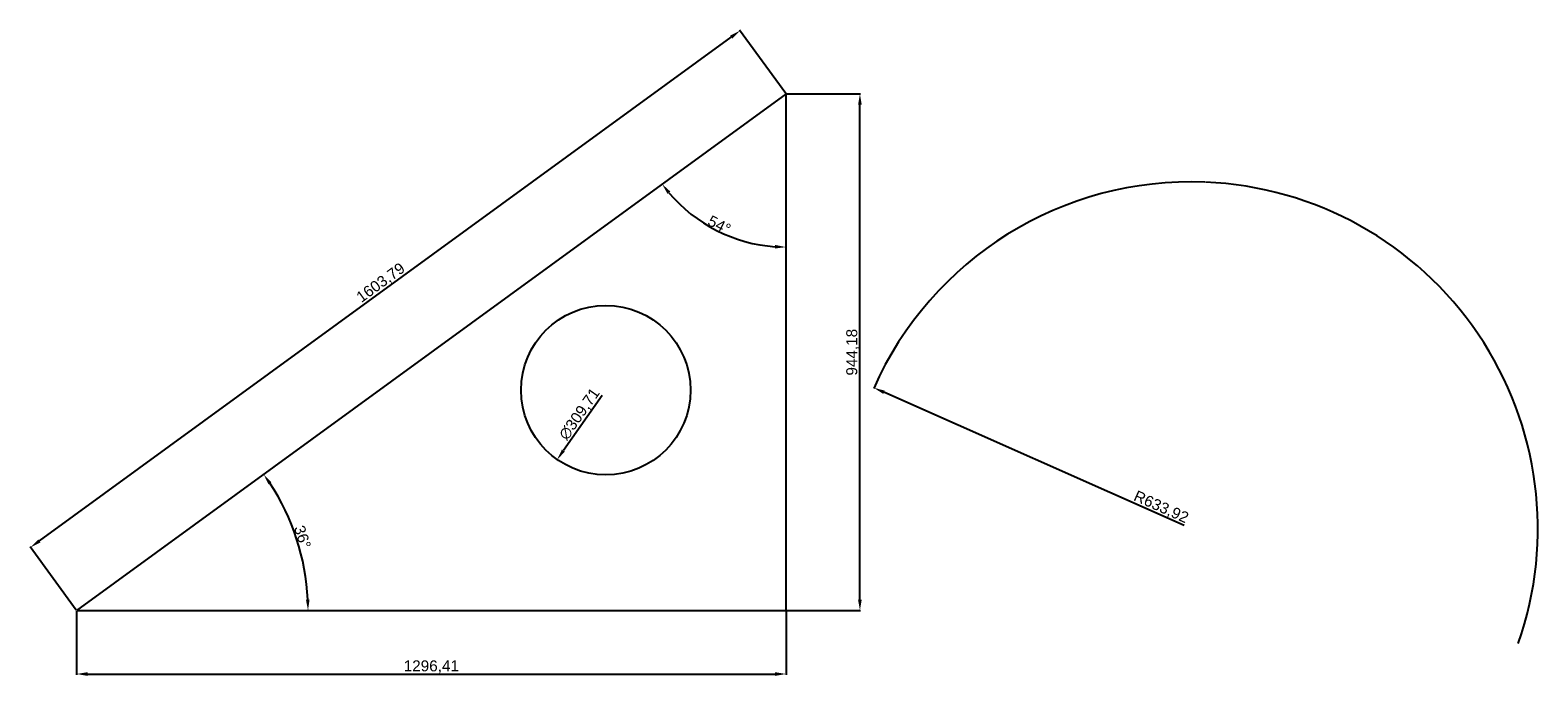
# Model space of a CAD drawing. Header units: millimetres. Extents: x 747 to 7688, y 1017 to 4082.
# Tile 1 of 2: x 747 to 3502, y 1419 to 2599. Entities that reach past the tile are written whole.
import ezdxf

# ---------------------------------------------------------------- set-up
doc = ezdxf.new("R2010")
doc.units = ezdxf.units.MM
doc.styles.get("Standard").update_dxf_attribs({"font": 'arial.ttf'})
doc.dimstyles.new('big', dxfattribs={"dimtxt": 20, "dimasz": 20, "dimexe": 1.25, "dimexo": 1, "dimgap": 1, "dimtad": 1, "dimtxsty": 'Standard', "dimcen": 2.5, "dimadec": 0, "dimazin": 0, "dimtfac": 1, "dimtmove": 0, "dimatfit": 3, "dimfxl": 1, "dimarcsym": 0})

# ---------------------------------------------------------------- blocks, each defined once
blk = doc.blocks.new('*D2')
at = {"color": 0, "lineweight": -2, "transparency": 16777216}
for p, q in [((832, 1536.9), (832, 1420.6)), ((2128.4, 1536.9), (2128.4, 1420.6)), ((852, 1421.9), (2108.4, 1421.9))]:
    blk.add_line(p, q, dxfattribs=at)
at = {"color": 0, "transparency": 16777216}
for points in [[(852, 1425.2), (852, 1418.5), (832, 1421.9)], [(2108.4, 1425.2), (2108.4, 1418.5), (2128.4, 1421.9)]]:
    blk.add_solid(points, dxfattribs=at)
at = {"layer": 'Defpoints', "color": 0, "transparency": 16777216}
for p in [(832, 1537.9), (2128.4, 1537.9), (2128.4, 1421.9)]:
    blk.add_point(p, dxfattribs=at)
at = {"color": 0, "transparency": 16777216, "insert": (1480.2, 1434.9), "char_height": 20, "attachment_point": 5}
blk.add_mtext('1296,41', dxfattribs=at)
blk = doc.blocks.new('*D3')
at = {"color": 0, "lineweight": -2, "transparency": 16777216}
for p, q in [((2129.4, 2482.1), (2264.6, 2482.1)), ((2263.4, 1557.9), (2263.4, 2462.1)), ((2129.4, 1537.9), (2264.6, 1537.9))]:
    blk.add_line(p, q, dxfattribs=at)
at = {"color": 0, "transparency": 16777216}
for points in [[(2260, 2462.1), (2266.7, 2462.1), (2263.4, 2482.1)], [(2260, 1557.9), (2266.7, 1557.9), (2263.4, 1537.9)]]:
    blk.add_solid(points, dxfattribs=at)
at = {"layer": 'Defpoints', "color": 0, "transparency": 16777216}
for p in [(2128.4, 2482.1), (2263.4, 2482.1), (2128.4, 1537.9)]:
    blk.add_point(p, dxfattribs=at)
at = {"color": 0, "transparency": 16777216, "insert": (2250.3, 2010), "char_height": 20, "attachment_point": 5, "rotation": 90}
blk.add_mtext('944,18', dxfattribs=at)
blk = doc.blocks.new('*D4')
at = {"color": 0, "lineweight": -2, "transparency": 16777216}
for p, q in [((2127.8, 2482.9), (2043.5, 2598.6)), ((764, 1665.2), (2028.1, 2585.8)), ((831.4, 1538.7), (747.1, 1654.4))]:
    blk.add_line(p, q, dxfattribs=at)
at = {"color": 0, "transparency": 16777216}
for points in [[(2026.2, 2588.5), (2030.1, 2583.1), (2044.3, 2597.6)], [(762.1, 1667.9), (766, 1662.5), (747.9, 1653.4)]]:
    blk.add_solid(points, dxfattribs=at)
at = {"layer": 'Defpoints', "color": 0, "transparency": 16777216}
for p in [(2044.3, 2597.6), (2128.4, 2482.1), (832, 1537.9)]:
    blk.add_point(p, dxfattribs=at)
at = {"color": 0, "transparency": 16777216, "insert": (1388.4, 2136), "char_height": 20, "attachment_point": 5, "rotation": 36.0658}
blk.add_mtext('1603,79', dxfattribs=at)
blk = doc.blocks.new('*D5')
at = {"color": 0, "lineweight": -2, "transparency": 16777216}
blk.add_arc((832, 1537.9), 422.9, 2.7098, 33.356, dxfattribs=at)
at = {"color": 0, "transparency": 16777216}
for points in [[(1182.5, 1768.6), (1188, 1772.4), (1173.8, 1786.9)], [(1257.7, 1558), (1251.1, 1557.8), (1254.9, 1537.9)]]:
    blk.add_solid(points, dxfattribs=at)
at = {"layer": 'Defpoints', "color": 0, "transparency": 16777216}
for p in [(2128.4, 2482.1), (1245.6, 1626), (832, 1537.9), (832, 1537.9), (2128.4, 1537.9)]:
    blk.add_point(p, dxfattribs=at)
at = {"color": 0, "transparency": 16777216, "insert": (1244.8, 1672.3), "char_height": 20, "attachment_point": 5, "rotation": 288.0329}
blk.add_mtext('36°', dxfattribs=at)
blk = doc.blocks.new('*D6')
at = {"color": 0, "lineweight": -2, "transparency": 16777216}
blk.add_arc((2128.4, 2482.1), 280, 220.1589, 265.9069, dxfattribs=at)
at = {"color": 0, "transparency": 16777216}
for points in [[(1911.8, 2299.5), (1917, 2303.6), (1902, 2317.2)], [(2108.5, 2206.1), (2108.3, 2199.5), (2128.4, 2202.1)]]:
    blk.add_solid(points, dxfattribs=at)
at = {"layer": 'Defpoints', "color": 0, "transparency": 16777216}
for p in [(2128.4, 2482.1), (2128.4, 2482.1), (1964, 2255.4), (832, 1537.9), (2128.4, 1537.9)]:
    blk.add_point(p, dxfattribs=at)
at = {"color": 0, "transparency": 16777216, "insert": (2006.5, 2242.5), "char_height": 20, "attachment_point": 5, "rotation": 333.0329}
blk.add_mtext('54°', dxfattribs=at)
blk = doc.blocks.new('*D7')
at = {"color": 0, "lineweight": -2, "transparency": 16777216}
blk.add_line((1792.2, 1930.9), (1721.7, 1830.2), dxfattribs=at)
at = {"color": 0, "transparency": 16777216}
blk.add_solid([(1718.9, 1832.1), (1724.4, 1828.3), (1710.2, 1813.8)], dxfattribs=at)
at = {"layer": 'Defpoints', "color": 0, "transparency": 16777216}
for p in [(1887.9, 2067.5), (1710.2, 1813.8)]:
    blk.add_point(p, dxfattribs=at)
at = {"color": 0, "transparency": 16777216, "insert": (1751.7, 1896.4), "char_height": 20, "attachment_point": 5, "rotation": 54.989}
blk.add_mtext('∅309,71', dxfattribs=at)
blk = doc.blocks.new('*D9')
at = {"color": 0, "lineweight": -2, "transparency": 16777216}
blk.add_line((2855.7, 1693), (2307.3, 1936.8), dxfattribs=at)
blk.add_arc((2868.3, 1687.4), 633.9, 87.6812, 156.1455, dxfattribs=at)
at = {"color": 0, "transparency": 16777216}
blk.add_solid([(2308.6, 1939.9), (2305.9, 1933.8), (2289, 1944.9)], dxfattribs=at)
at = {"layer": 'Defpoints', "color": 0, "transparency": 16777216}
for p in [(2289, 1944.9), (2868.3, 1687.4)]:
    blk.add_point(p, dxfattribs=at)
at = {"color": 0, "transparency": 16777216, "insert": (2813.5, 1726), "char_height": 20, "attachment_point": 5, "rotation": 336.0325}
blk.add_mtext('R633,92', dxfattribs=at)

msp = doc.modelspace()

# ---------------------------------------------------------------- linework, layer by layer
msp.add_lwpolyline([(831.972, 1537.925), (2128.385, 1537.925), (2128.385, 2482.101), (831.972, 1537.925)])
msp.add_circle((1799.025, 1940.649), 154.855)
msp.add_arc((2868.282, 1687.43), 633.923, 340.687533, 87.590854)

# ---------------------------------------------------------------- dimensions: what is measured, and where the dimension line sits
dim = msp.add_aligned_dim(p1=(831.972, 1537.925), p2=(2128.385, 2482.101), distance=142.853, dimstyle='big')
dim.commit()
dim.dimension.update_dxf_attribs({"geometry": '*D4', "text_midpoint": (1388.414, 2136.011)})
for base, line1, line2, picture, middle in [((1245.614, 1626.013), ((2128.385, 2482.101), (831.972, 1537.925)), ((831.972, 1537.925), (2128.385, 1537.925)), '*D5', (1244.782, 1672.317)), ((1963.964, 2255.43), ((2128.385, 1537.925), (2128.385, 2482.101)), ((2128.385, 2482.101), (831.972, 1537.925)), '*D6', (2006.465, 2242.479))]:
    dim = msp.add_angular_dim_2l(base=base, line1=line1, line2=line2, dimstyle='big')
    dim.commit()
    dim.dimension.update_dxf_attribs({"geometry": picture, "text_midpoint": middle})
dim = msp.add_linear_dim(base=(2263.363, 2482.101), p1=(2128.385, 1537.925), p2=(2128.385, 2482.101), angle=90, dimstyle='big')
dim.commit()
dim.dimension.update_dxf_attribs({"geometry": '*D3', "text_midpoint": (2250.343, 2010.013)})
dim = msp.add_radius_dim(center=(2868.282, 1687.43), mpoint=(2289.018, 1944.941), dimstyle='big')
dim.commit()
dim.dimension.update_dxf_attribs({"geometry": '*D9', "text_midpoint": (2808.203, 1714.138), "dimtype": 164})
dim = msp.add_diameter_dim_2p(p1=(1887.87, 2067.481), p2=(1710.179, 1813.816), dimstyle='big')
dim.commit()
dim.dimension.update_dxf_attribs({"geometry": '*D7', "text_midpoint": (1762.655, 1888.729), "dimtype": 163})
dim = msp.add_linear_dim(base=(2128.385, 1421.863), p1=(831.972, 1537.925), p2=(2128.385, 1537.925), dimstyle='big')
dim.commit()
dim.dimension.update_dxf_attribs({"geometry": '*D2', "text_midpoint": (1480.179, 1434.882)})

doc.saveas('drawing.dxf')
